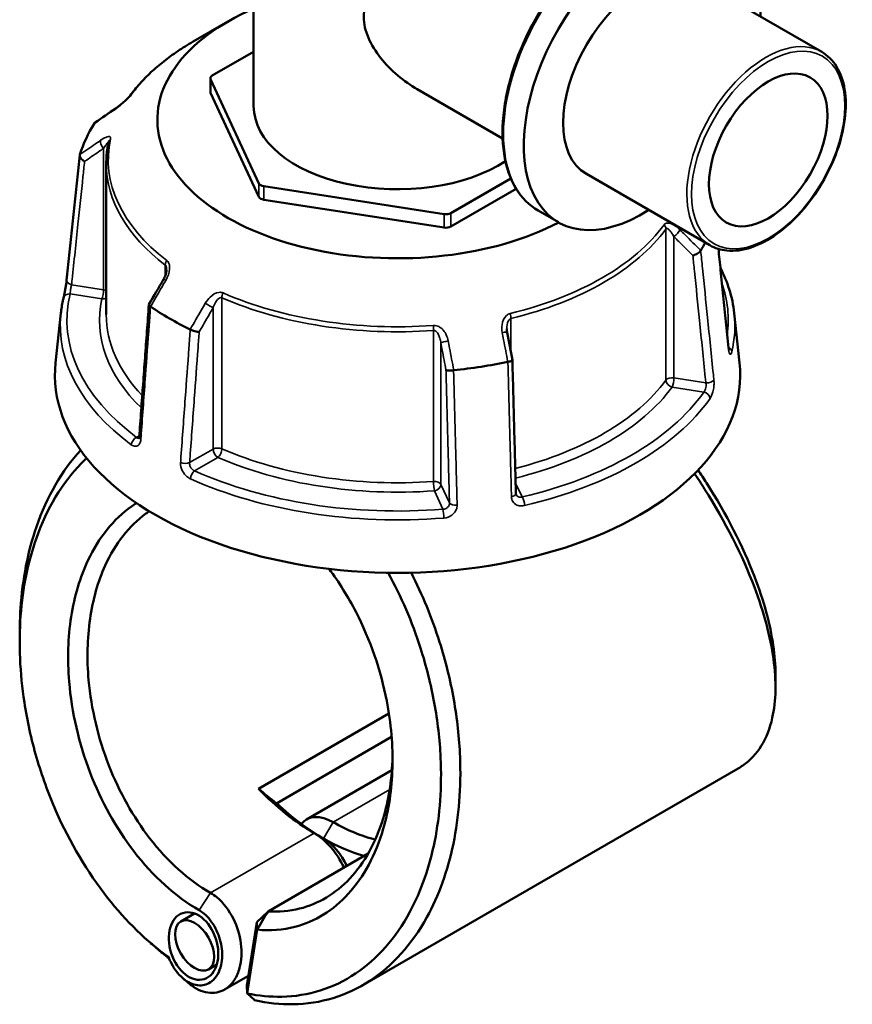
# Model space of a CAD drawing. Header units: millimetres. Extents: x 0 to 904, y 0 to 916.
# Tile 8 of 9: x 662 to 786, y 696 to 842. Entities that reach past the tile are written whole.
import ezdxf

# ---------------------------------------------------------------- set-up
doc = ezdxf.new("R2010")
doc.units = ezdxf.units.MM
doc.layers.add('Visible (ANSI)', color=7, linetype='Continuous', lineweight=50)
doc.layers.add('Visible Narrow (ANSI)', color=7, linetype='Continuous', lineweight=35)

msp = doc.modelspace()

# ---------------------------------------------------------------- linework, layer by layer
at = {"layer": 'Visible (ANSI)'}
for p, q in [((697.126, 871.115), (697.126, 829.271)), ((781.659, 837.363), (763.26, 847.985)), ((693.268, 841.865), (688.1, 838.881)), ((697.126, 837.387), (690.973, 833.835)), ((690.681, 831.426), (690.681, 833.427)), ((690.715, 833.277), (697.913, 817.767)), ((690.715, 831.277), (697.913, 815.766)), ((734.173, 824.466), (721.478, 831.796)), ((675.196, 820.726), (675.196, 798.244)), ((726.452, 813.352), (735.405, 818.521)), ((765.035, 808.568), (746.636, 819.191)), ((698.62, 817.358), (725.486, 813.202)), ((726.452, 811.351), (736.198, 816.978)), ((698.62, 815.358), (725.486, 811.202)), ((742.48, 811.992), (739.467, 813.731)), ((668.437, 798.475), (667.644, 791.084)), ((768.655, 798.475), (769.448, 791.084)), ((717.259, 738.877), (697.86, 727.677)), ((700.537, 725.497), (717.664, 735.385)), ((717.697, 730.435), (704.992, 723.099)), ((769.229, 730.692), (713.363, 698.438)), ((699.268, 709.416), (714.158, 718.013)), ((697.589, 707.792), (699.268, 709.416)), ((688.345, 709.1), (686.284, 707.91)), ((697.589, 707.792), (696.13, 698.38)), ((696.176, 697.204), (697.648, 706.698)), ((697.648, 706.698), (697.589, 707.792)), ((691.647, 701.515), (690.394, 700.791)), ((696.358, 699.847), (692.785, 697.784)), ((696.13, 698.38), (696.176, 697.204))]:
    msp.add_line(p, q, dxfattribs=at)
for centre, major_axis, ratio, start_param, end_param in [((754.948, 833.588), (-12.468, -21.596), 0.5773503, 2.300524, 7.124254), ((754.948, 833.588), (-8.312, -14.397), 0.5773503, 3.1415927, 6.2831853), ((718.546, 827.27), (-35.749, 0), 0.5773503, 5.3548596, 8.5893404), ((691.681, 833.427), (-1, 0), 0.5773503, 5.4977871, 6.5449847), ((691.681, 831.426), (-1, 0), 0.5773503, 0, 0.2617994), ((11623.235, -9796.797), (-14681.182, 6105.926), 0.7811665, 5.8147921, 5.8150737), ((718.546, 829.271), (-21.42, 0), 0.5773503, 0, 2.4177229), ((718.546, 817.268), (-47.999, 0), 0.5773503, 5.9345816, 6.1081903), ((698.879, 817.916), (-1, 0), 0.5773503, 0.2617994, 1.3089969), ((698.879, 815.916), (-1, 0), 0.5773503, 0.2617994, 1.3089969), ((725.745, 813.76), (-1, 0), 0.5773503, 1.3089969, 2.3561945), ((725.745, 811.759), (-1, 0), 0.5773503, 1.3089969, 2.3561945), ((718.546, 817.268), (47.999, 0), 0.5773503, 5.9345816, 5.9790066), ((8667.774, -3846.033), (-8000.893, -13857.955), 0.5773851, 4.7102263, 4.7104977), ((718.546, 817.268), (-47.999, 0), 0.5773503, 0.6985938, 0.8722025), ((-2149.227, -2123.614), (-2409.457, 15580.337), 0.2116443, 4.8677793, 4.8680463), ((718.546, 789.262), (51, 0), 0.5773503, 3.0796893, 6.3450887), ((718.546, 817.268), (-47.999, 0), 0.5773503, 1.7457914, 1.9194001), ((706.119, 746.794), (15.75, -27.28), 0.5773503, 5.1179225, 5.4977871), ((707.533, 747.611), (-16.75, 29.012), 0.5773503, 2.0593153, 2.3561945), ((708.947, 716.249), (-3.955, 6.85), 0.5773503, 5.4977871, 6.5031065), ((708.947, 748.427), (-15.75, 27.28), 0.5773503, 2.3561945, 2.6421871), ((706.119, 714.616), (3.955, -6.85), 0.5773503, 1.4340849, 2.3561945), ((707.533, 715.433), (-2.955, 5.118), 0.5773503, 4.5289556, 5.4977871), ((707.533, 747.611), (16.75, -29.012), 0.5773503, 5.4977871, 5.755615)]:
    msp.add_ellipse(centre, major_axis=major_axis, ratio=ratio, start_param=start_param, end_param=end_param, dxfattribs=at)
for centre, major_axis, ratio in [((773.7, 822.761), (6.234, 10.798), 0.5773503), ((688.179, 704.259), (1.598, -4.918), 0.6745757), ((688.339, 704.351), (2.055, -3.559), 0.5773503)]:
    msp.add_ellipse(centre, major_axis=major_axis, ratio=ratio, dxfattribs=at)
for points, knots in [([(721.478, 831.796), (720.483, 832.37), (719.495, 833.064), (717.64, 834.642), (716.774, 835.526), (715.277, 837.416), (714.646, 838.422), (713.758, 840.483), (713.502, 841.537), (713.502, 843.634), (713.758, 844.613), (714.646, 846.462), (715.277, 847.334), (716.774, 849.019), (717.64, 849.833), (719.495, 851.413), (720.483, 852.179), (722.424, 853.61), (723.447, 854.327), (725.557, 855.756), (726.644, 856.468), (728.793, 857.839), (729.856, 858.5), (731.874, 859.727), (732.828, 860.292), (734.557, 861.29), (735.36, 861.739), (736.778, 862.497), (737.394, 862.805), (738.412, 863.262), (738.816, 863.412), (739.427, 863.553), (739.634, 863.546), (739.765, 863.47)], [4.474068, 4.474068, 4.474068, 4.474068, 4.859256, 4.859256, 5.2444439, 5.2444439, 5.6296319, 5.6296319, 6.0148198, 6.0148198, 6.4000078, 6.4000078, 6.7851957, 6.7851957, 7.1703837, 7.1703837, 7.5555717, 7.5555717, 7.9222362, 7.9222362, 8.2889007, 8.2889007, 8.6555652, 8.6555652, 9.0222297, 9.0222297, 9.3888943, 9.3888943, 9.7555588, 9.7555588, 10.1222233, 10.1222233, 10.4888878, 10.4888878, 10.4888878, 10.4888878]), ([(739.467, 813.731), (738.137, 814.5), (737.016, 815.626), (735.285, 818.486), (734.688, 820.235), (734.08, 824.194), (734.081, 826.414), (734.688, 831.08), (735.295, 833.525), (737.05, 838.39), (738.197, 840.809), (740.913, 845.38), (742.482, 847.532), (745.888, 851.355), (747.724, 853.025), (751.488, 855.715), (753.414, 856.733), (757.166, 857.998), (758.992, 858.248), (762.029, 857.959), (763.288, 857.567), (764.404, 856.923)], [3.9269908, 3.9269908, 3.9269908, 3.9269908, 4.2347768, 4.2347768, 4.5507237, 4.5507237, 4.8734951, 4.8734951, 5.1967933, 5.1967933, 5.5195183, 5.5195183, 5.8420248, 5.8420248, 6.164815, 6.164815, 6.4881737, 6.4881737, 6.8105371, 6.8105371, 7.0685835, 7.0685835, 7.0685835, 7.0685835]), ([(688.1, 838.881), (687.311, 838.426), (686.551, 837.952), (685.095, 836.97), (684.398, 836.462), (683.072, 835.415), (682.443, 834.875), (681.255, 833.767), (680.697, 833.198), (679.656, 832.035), (679.173, 831.44), (678.729, 830.833)], [3.14159265, 3.14159265, 3.14159265, 3.14159265, 3.21871647, 3.21871647, 3.29584029, 3.29584029, 3.37296411, 3.37296411, 3.45008793, 3.45008793, 3.52721175, 3.52721175, 3.52721175, 3.52721175]), ([(781.659, 837.363), (782.547, 836.85), (783.296, 836.103), (784.463, 834.21), (784.868, 833.051), (785.295, 830.421), (785.304, 828.94), (784.915, 825.826), (784.516, 824.193), (783.356, 820.946), (782.596, 819.332), (780.792, 816.281), (779.749, 814.845), (777.48, 812.289), (776.254, 811.172), (773.736, 809.369), (772.444, 808.685), (769.92, 807.836), (768.687, 807.668), (766.637, 807.868), (765.788, 808.133), (765.035, 808.568)], [0.7853982, 0.7853982, 0.7853982, 0.7853982, 1.0875145, 1.0875145, 1.4010529, 1.4010529, 1.7250479, 1.7250479, 2.0500293, 2.0500293, 2.3741556, 2.3741556, 2.697942, 2.697942, 3.0221488, 3.0221488, 3.3471997, 3.3471997, 3.670655, 3.670655, 3.9269908, 3.9269908, 3.9269908, 3.9269908]), ([(678.729, 830.833), (678.71, 830.808), (678.686, 830.776), (678.617, 830.693), (678.57, 830.64), (678.451, 830.509), (678.374, 830.429), (678.185, 830.241), (678.069, 830.131), (677.792, 829.88), (677.63, 829.74), (677.309, 829.475), (677.15, 829.35), (676.863, 829.134), (676.733, 829.041), (676.609, 828.956)], [0, 0, 0, 0, 0.02448736, 0.02448736, 0.05566303, 0.05566303, 0.09536839, 0.09536839, 0.14762195, 0.14762195, 0.21670515, 0.21670515, 0.28578835, 0.28578835, 0.345416, 0.345416, 0.345416, 0.345416]), ([(675.543, 823.957), (675.497, 823.743), (675.455, 823.528), (675.381, 823.099), (675.349, 822.884), (675.293, 822.453), (675.27, 822.238), (675.233, 821.806), (675.219, 821.59), (675.201, 821.158), (675.196, 820.942), (675.196, 820.726)], [3.80317111, 3.80317111, 3.80317111, 3.80317111, 3.82793505, 3.82793505, 3.85269899, 3.85269899, 3.87746293, 3.87746293, 3.90222688, 3.90222688, 3.92699082, 3.92699082, 3.92699082, 3.92699082]), ([(669.293, 803.364), (669.425, 804.607), (669.556, 805.85), (669.818, 808.335), (669.949, 809.578), (670.212, 812.064), (670.343, 813.307), (670.606, 815.793), (670.737, 817.036), (670.999, 819.522), (671.13, 820.764), (671.262, 822.007)], [1.2046153, 1.2046153, 1.2046153, 1.2046153, 1.6705304, 1.6705304, 2.1364455, 2.1364455, 2.6023606, 2.6023606, 3.0682757, 3.0682757, 3.5341908, 3.5341908, 3.5341908, 3.5341908]), ([(671.967, 821.058), (671.966, 821.059), (671.964, 821.06), (671.849, 821.124), (671.741, 821.2), (671.551, 821.367), (671.469, 821.458), (671.342, 821.645), (671.297, 821.741), (671.254, 821.921), (671.254, 822.004), (671.276, 822.078)], [-0.15371258, -0.15371258, -0.15371258, -0.15371258, -0.15323742, -0.15323742, -0.11409173, -0.11409173, -0.07545617, -0.07545617, -0.03695795, -0.03695795, 0, 0, 0, 0]), ([(763.649, 807.788), (763.608, 807.717), (763.546, 807.643), (763.387, 807.494), (763.29, 807.421), (763.076, 807.286), (762.96, 807.226), (762.724, 807.124), (762.604, 807.084), (762.488, 807.056), (762.487, 807.056), (762.485, 807.055)], [-0.15359506, -0.15359506, -0.15359506, -0.15359506, -0.11655085, -0.11655085, -0.07796276, -0.07796276, -0.03923705, -0.03923705, 0, 0, 0.00047625, 0.00047625, 0.00047625, 0.00047625]), ([(767.799, 793.331), (767.668, 794.613), (767.537, 795.896), (767.275, 798.462), (767.144, 799.745), (766.881, 802.311), (766.75, 803.594), (766.512, 805.926), (766.404, 806.974), (766.297, 808.023)], [1.2046153, 1.2046153, 1.2046153, 1.2046153, 1.6703066, 1.6703066, 2.1359978, 2.1359978, 2.601689, 2.601689, 2.9824658, 2.9824658, 2.9824658, 2.9824658]), ([(684.171, 804.938), (684.171, 804.865), (684.165, 804.781), (684.139, 804.603), (684.12, 804.508), (684.069, 804.314), (684.037, 804.215), (683.963, 804.016), (683.921, 803.916), (683.827, 803.717), (683.775, 803.619), (683.719, 803.522)], [0.13801183, 0.13801183, 0.13801183, 0.13801183, 0.17949263, 0.17949263, 0.22097343, 0.22097343, 0.26245423, 0.26245423, 0.30393503, 0.30393503, 0.34541583, 0.34541583, 0.34541583, 0.34541583]), ([(766.586, 805.199), (767.12, 804.167), (767.558, 803.115), (768.272, 800.871), (768.526, 799.676), (768.655, 798.475)], [5.20761365, 5.20761365, 5.20761365, 5.20761365, 5.31604109, 5.31604109, 5.43588379, 5.43588379, 5.43588379, 5.43588379]), ([(668.83, 800.739), (668.853, 800.836), (668.88, 800.957), (668.942, 801.244), (668.977, 801.414), (669.049, 801.778), (669.085, 801.972), (669.153, 802.36), (669.185, 802.555), (669.24, 802.922), (669.263, 803.096), (669.285, 803.29), (669.29, 803.328), (669.293, 803.364)], [0, 0, 0, 0, 0.05596137, 0.05596137, 0.11691794, 0.11691794, 0.17857848, 0.17857848, 0.2397459, 0.2397459, 0.2998994, 0.2998994, 0.31481354, 0.31481354, 0.31481354, 0.31481354]), ([(668.437, 798.475), (668.454, 798.627), (668.472, 798.778), (668.512, 799.081), (668.535, 799.232), (668.583, 799.534), (668.609, 799.685), (668.665, 799.987), (668.695, 800.137), (668.76, 800.438), (668.794, 800.589), (668.83, 800.739)], [2.418097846, 2.418097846, 2.418097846, 2.418097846, 2.433220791, 2.433220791, 2.448343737, 2.448343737, 2.463466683, 2.463466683, 2.478589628, 2.478589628, 2.493712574, 2.493712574, 2.493712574, 2.493712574]), ([(681.533, 799.729), (681.437, 798.416), (681.342, 797.104), (681.151, 794.479), (681.055, 793.167), (680.864, 790.542), (680.768, 789.229), (680.577, 786.605), (680.481, 785.292), (680.29, 782.667), (680.195, 781.355), (680.099, 780.042)], [0.5787429, 0.5787429, 0.5787429, 0.5787429, 1.0424553, 1.0424553, 1.5061677, 1.5061677, 1.96988, 1.96988, 2.4335924, 2.4335924, 2.8973048, 2.8973048, 2.8973048, 2.8973048]), ([(681.774, 799.456), (681.695, 799.507), (681.634, 799.556), (681.55, 799.65), (681.53, 799.693), (681.534, 799.742), (681.538, 799.754), (681.544, 799.765)], [-0.153594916, -0.153594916, -0.153594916, -0.153594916, -0.116550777, -0.116550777, -0.077962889, -0.077962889, -0.064730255, -0.064730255, -0.064730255, -0.064730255]), ([(689.02, 795.69), (689.019, 795.69), (689.018, 795.69), (688.933, 795.687), (688.834, 795.694), (688.614, 795.724), (688.496, 795.748), (688.252, 795.812), (688.128, 795.852), (687.896, 795.94), (687.79, 795.988), (687.696, 796.038)], [-0.15371258, -0.15371258, -0.15371258, -0.15371258, -0.15323729, -0.15323729, -0.11409168, -0.11409168, -0.07545593, -0.07545593, -0.03695789, -0.03695789, 0, 0, 0, 0]), ([(734.859, 795.582), (734.852, 795.617), (734.846, 795.653), (734.835, 795.724), (734.83, 795.759), (734.822, 795.83), (734.819, 795.866), (734.813, 795.936), (734.811, 795.971), (734.809, 796.041), (734.808, 796.076), (734.808, 796.11)], [0, 0, 0, 0, 0.014604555, 0.014604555, 0.02920911, 0.02920911, 0.043813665, 0.043813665, 0.05841822, 0.05841822, 0.073022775, 0.073022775, 0.073022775, 0.073022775]), ([(767.874, 792.898), (767.875, 792.898), (767.873, 792.903), (767.865, 792.929), (767.857, 792.959), (767.838, 793.046), (767.827, 793.109), (767.811, 793.229), (767.805, 793.278), (767.799, 793.331)], [0.20812264, 0.20812264, 0.20812264, 0.20812264, 0.22489111, 0.22489111, 0.25432414, 0.25432414, 0.2919232, 0.2919232, 0.31481354, 0.31481354, 0.31481354, 0.31481354]), ([(735.631, 791.493), (735.633, 791.483), (735.63, 791.472), (735.609, 791.435), (735.572, 791.407), (735.456, 791.351), (735.377, 791.323), (735.189, 791.271), (735.082, 791.248), (734.966, 791.227)], [-0.13081301, -0.13081301, -0.13081301, -0.13081301, -0.11409174, -0.11409174, -0.0754562, -0.0754562, -0.03695796, -0.03695796, 0, 0, 0, 0]), ([(736.153, 771.633), (736.118, 772.957), (736.083, 774.281), (736.014, 776.928), (735.979, 778.251), (735.909, 780.898), (735.875, 782.222), (735.805, 784.869), (735.77, 786.192), (735.701, 788.84), (735.666, 790.163), (735.631, 791.487)], [1.2046153, 1.2046153, 1.2046153, 1.2046153, 1.665167, 1.665167, 2.1257187, 2.1257187, 2.5862704, 2.5862704, 3.0468221, 3.0468221, 3.5073737, 3.5073737, 3.5073737, 3.5073737]), ([(726.878, 789.976), (726.757, 789.96), (726.633, 789.947), (726.39, 789.933), (726.274, 789.93), (726.066, 789.936), (725.976, 789.944), (725.832, 789.97), (725.779, 789.987), (725.748, 790.008), (725.747, 790.008), (725.747, 790.009)], [-0.15359504, -0.15359504, -0.15359504, -0.15359504, -0.11655084, -0.11655084, -0.07796278, -0.07796278, -0.03923704, -0.03923704, 0, 0, 0.00047627, 0.00047627, 0.00047627, 0.00047627]), ([(680.099, 780.042), (680.095, 779.995), (680.089, 779.953), (680.075, 779.887), (680.067, 779.862), (680.055, 779.829), (680.051, 779.822), (680.051, 779.822)], [0, 0, 0, 0, 0.031458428, 0.031458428, 0.062916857, 0.062916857, 0.093079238, 0.093079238, 0.093079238, 0.093079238]), ([(671.387, 778.052), (668.589, 775.038), (666.344, 771.158), (663.522, 762.968), (662.721, 758.852), (662.432, 754.519), (662.349, 753.272), (662.308, 752.007), (662.309, 750.73)], [0.99498173, 0.99498173, 0.99498173, 0.99498173, 1.36430862, 1.36430862, 1.6699392, 1.6699392, 1.6699392, 1.75788353, 1.75788353, 1.75788353, 1.75788353]), ([(684.481, 702.586), (681.23, 704.937), (678.142, 707.946), (672.384, 715.264), (669.772, 719.66), (666.577, 726.947), (665.611, 729.611), (664.034, 735.031), (663.424, 737.786), (662.334, 744.906), (662.147, 749.263), (662.45, 753.404), (662.754, 757.544), (663.548, 761.468), (666.358, 769.409), (668.636, 773.194), (671.732, 776.349), (672.005, 776.614), (672.282, 776.871)], [-3.038705, -3.038705, -3.038705, -3.038705, -2.7130166, -2.7130166, -2.3600664, -2.3600664, -2.1678181, -2.1678181, -1.9755698, -1.9755698, -1.6699392, -1.6699392, -1.6699392, -1.3643086, -1.3643086, -0.9813053, -0.9813053, -0.9449923, -0.9449923, -0.9449923, -0.9449923]), ([(762.748, 774.575), (763.259, 773.817), (763.757, 773.055), (767.327, 767.415), (769.853, 762.431), (773.071, 753.914), (774.031, 750.293), (774.482, 746.998), (774.934, 743.703), (774.875, 740.734), (773.961, 736.65), (773.411, 735.255), (771.936, 732.875), (771.012, 731.891), (769.695, 730.974), (769.465, 730.829), (769.229, 730.692)], [-2.2690602, -2.2690602, -2.2690602, -2.2690602, -2.2090074, -2.2090074, -1.8262723, -1.8262723, -1.5205589, -1.5205589, -1.5205589, -1.2148456, -1.2148456, -1.0227075, -1.0227075, -0.8305694, -0.8305694, -0.7914863, -0.7914863, -0.7914863, -0.7914863]), ([(774.783, 744.712), (774.784, 746.061), (774.676, 747.492), (774.459, 748.991), (774, 752.165), (773.054, 755.643), (769.922, 763.797), (767.484, 768.552), (764.114, 773.829), (763.694, 774.469), (763.265, 775.105)], [1.37617471, 1.37617471, 1.37617471, 1.37617471, 1.52055895, 1.52055895, 1.52055895, 1.8262723, 1.8262723, 2.20900739, 2.20900739, 2.26203207, 2.26203207, 2.26203207, 2.26203207]), ([(736.191, 771.457), (736.186, 771.466), (736.183, 771.476), (736.175, 771.496), (736.172, 771.506), (736.166, 771.528), (736.163, 771.54), (736.159, 771.564), (736.157, 771.577), (736.154, 771.604), (736.153, 771.619), (736.153, 771.633)], [0.24445822, 0.24445822, 0.24445822, 0.24445822, 0.258529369, 0.258529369, 0.272600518, 0.272600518, 0.286671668, 0.286671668, 0.300742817, 0.300742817, 0.314813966, 0.314813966, 0.314813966, 0.314813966]), ([(679.695, 770.187), (679.44, 770.028), (679.188, 769.861), (676.287, 767.813), (674.067, 765.063), (671.288, 759.171), (670.443, 756.331), (669.97, 753.276), (669.496, 750.222), (669.394, 746.953), (670.04, 739.084), (671.113, 734.432), (674.436, 725.796), (676.653, 721.802), (682.142, 714.651), (685.495, 711.62), (689.006, 709.592)], [-2.3314732, -2.3314732, -2.3314732, -2.3314732, -2.2926481, -2.2926481, -1.8765384, -1.8765384, -1.5707963, -1.5707963, -1.5707963, -1.2650543, -1.2650543, -0.8489446, -0.8489446, -0.4441773, -0.4441773, 0, 0, 0, 0]), ([(690.693, 712.169), (687.437, 714.049), (684.326, 716.849), (679.21, 723.468), (677.133, 727.171), (673.988, 735.214), (672.953, 739.566), (672.287, 746.965), (672.355, 750.05), (672.773, 752.945), (673.192, 755.84), (673.961, 758.543), (676.528, 764.169), (678.601, 766.813), (681.26, 768.743), (681.425, 768.858), (681.592, 768.969)], [0, 0, 0, 0, 0.4441773, 0.4441773, 0.8489446, 0.8489446, 1.2650543, 1.2650543, 1.5707963, 1.5707963, 1.5707963, 1.8765384, 1.8765384, 2.2926481, 2.2926481, 2.3199185, 2.3199185, 2.3199185, 2.3199185]), ([(717.148, 759.828), (719.08, 756.306), (720.707, 752.52), (722.822, 745.938), (723.509, 743.207), (724.51, 737.733), (724.825, 734.991), (725.144, 727.982), (724.848, 723.787), (724.074, 719.901), (723.3, 716.016), (722.047, 712.44), (718.273, 705.444), (715.506, 702.305), (708.999, 697.963), (705.248, 696.789), (699.62, 696.68), (697.904, 696.845), (696.176, 697.204)], [-2.4883943, -2.4883943, -2.4883943, -2.4883943, -2.2090074, -2.2090074, -2.0176398, -2.0176398, -1.8262723, -1.8262723, -1.5205589, -1.5205589, -1.5205589, -1.2148456, -1.2148456, -0.8305694, -0.8305694, -0.4409316, -0.4409316, -0.2749359, -0.2749359, -0.2749359, -0.2749359]), ([(697.267, 696.204), (699.189, 695.769), (701.1, 695.563), (707.075, 695.65), (710.983, 696.84), (717.786, 701.291), (720.691, 704.521), (724.677, 711.752), (726.01, 715.457), (726.846, 719.495), (727.682, 723.533), (728.019, 727.904), (727.728, 735.226), (727.414, 738.096), (726.393, 743.834), (725.686, 746.702), (723.664, 753.079), (722.237, 756.554), (720.556, 759.84)], [0.2632913, 0.2632913, 0.2632913, 0.2632913, 0.4409316, 0.4409316, 0.8305694, 0.8305694, 1.2148456, 1.2148456, 1.5205589, 1.5205589, 1.5205589, 1.8262723, 1.8262723, 2.0176398, 2.0176398, 2.2090074, 2.2090074, 2.4514213, 2.4514213, 2.4514213, 2.4514213]), ([(697.648, 706.698), (699.58, 706.517), (701.473, 706.663), (706.259, 707.909), (708.98, 709.587), (713.513, 714.537), (715.295, 717.85), (717.231, 724.499), (717.695, 727.589), (717.783, 730.816), (717.871, 734.043), (717.583, 737.407), (716.044, 745.317), (714.478, 749.846), (711.182, 756.26), (709.829, 758.428), (708.344, 760.411)], [-2.7820056, -2.7820056, -2.7820056, -2.7820056, -2.5387317, -2.5387317, -2.1338025, -2.1338025, -1.7175085, -1.7175085, -1.4126154, -1.4126154, -1.4126154, -1.1077222, -1.1077222, -0.6920741, -0.6920741, -0.4597159, -0.4597159, -0.4597159, -0.4597159]), ([(717.793, 732.619), (717.789, 732.352), (717.782, 732.086), (717.772, 731.821), (717.662, 728.785), (717.196, 725.89), (715.311, 719.683), (713.604, 716.612), (709.31, 712.051), (706.751, 710.522), (702.449, 709.448), (700.875, 709.311), (699.268, 709.416)], [1.3860034, 1.3860034, 1.3860034, 1.3860034, 1.4126154, 1.4126154, 1.4126154, 1.7175085, 1.7175085, 2.1338025, 2.1338025, 2.5387317, 2.5387317, 2.7570584, 2.7570584, 2.7570584, 2.7570584]), ([(687.446, 698.731), (687.598, 698.601), (687.751, 698.479), (688.795, 697.718), (689.751, 697.345), (691.541, 697.24), (692.378, 697.475), (693.539, 698.299), (693.937, 698.722), (694.267, 699.235), (694.598, 699.749), (694.86, 700.354), (695.326, 702.102), (695.397, 703.352), (695.068, 705.879), (694.683, 707.151), (693.484, 709.566), (692.632, 710.68), (691.356, 711.745), (691.028, 711.976), (690.693, 712.169)], [-3.3438985, -3.3438985, -3.3438985, -3.3438985, -3.2534201, -3.2534201, -2.7386551, -2.7386551, -2.2519338, -2.2519338, -1.947733, -1.947733, -1.947733, -1.6435322, -1.6435322, -1.1568109, -1.1568109, -0.6861967, -0.6861967, -0.1708723, -0.1708723, 0, 0, 0, 0]), ([(689.006, 709.592), (689.243, 709.456), (689.475, 709.294), (690.38, 708.548), (690.992, 707.772), (691.885, 706.052), (692.189, 705.131), (692.488, 703.255), (692.471, 702.302), (692.172, 700.938), (691.992, 700.458), (691.756, 700.044), (691.52, 699.63), (691.228, 699.283), (690.362, 698.595), (689.722, 698.384), (688.335, 698.431), (687.587, 698.716), (686.115, 699.799), (685.409, 700.657), (684.736, 701.964), (684.6, 702.271), (684.481, 702.586)], [0, 0, 0, 0, 0.1708723, 0.1708723, 0.6861967, 0.6861967, 1.1568109, 1.1568109, 1.6435322, 1.6435322, 1.947733, 1.947733, 1.947733, 2.2519338, 2.2519338, 2.7386551, 2.7386551, 3.2534201, 3.2534201, 3.832456, 3.832456, 4.000852, 4.000852, 4.000852, 4.000852]), ([(697.648, 706.698), (697.917, 707.151), (698.187, 707.603), (698.727, 708.509), (698.998, 708.963), (699.268, 709.416)], [-0.31746243, -0.31746243, -0.31746243, -0.31746243, -0.15890711, -0.15890711, 0, 0, 0, 0]), ([(697.267, 696.204), (697.085, 696.37), (696.904, 696.536), (696.54, 696.87), (696.359, 697.037), (696.176, 697.204)], [-0.26029679, -0.26029679, -0.26029679, -0.26029679, -0.13020283, -0.13020283, 0, 0, 0, 0])]:
    msp.add_open_spline(points, degree=3, knots=knots, dxfattribs=at)
for points in [[(673.443, 826.748), (673.44, 826.744), (673.437, 826.739), (673.434, 826.734)], [(673.443, 826.748), (673.469, 826.788), (673.503, 826.822), (673.545, 826.85)], [(671.28, 822.093), (671.279, 822.088), (671.277, 822.083), (671.276, 822.078)], [(763.649, 807.788), (763.652, 807.793), (763.655, 807.797), (763.658, 807.802)], [(681.774, 799.456), (681.78, 799.453), (681.785, 799.449), (681.791, 799.445)], [(687.676, 796.048), (687.683, 796.044), (687.689, 796.041), (687.696, 796.038)], [(734.942, 791.223), (734.95, 791.224), (734.958, 791.226), (734.966, 791.227)], [(726.878, 789.976), (726.886, 789.977), (726.895, 789.978), (726.903, 789.979)], [(662.309, 749.535), (662.309, 749.933), (662.309, 750.331), (662.309, 750.73)], [(774.783, 744.711), (774.783, 744.082), (774.783, 743.453), (774.783, 742.823)], [(697.86, 727.677), (698.737, 726.925), (699.634, 726.198), (700.537, 725.497)], [(682.67, 703.957), (682.377, 704.208), (682.085, 704.46), (681.792, 704.711)], [(682.67, 703.957), (683.286, 703.427), (683.909, 702.92), (684.539, 702.436)], [(687.446, 698.731), (687.154, 698.982), (686.861, 699.234), (686.568, 699.486)]]:
    msp.add_open_spline(points, degree=3, dxfattribs=at)
msp.add_rational_spline([(700.603, 725.456), (700.57, 725.476), (700.537, 725.497)], [2.37904121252, 2.38161535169, 2.38418718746], degree=2, dxfattribs=at)
at = {"layer": 'Visible Narrow (ANSI)'}
for p, q in [((690.715, 831.277), (690.715, 833.277)), ((674.795, 823.001), (674.795, 801.964)), ((697.913, 817.767), (697.913, 815.766)), ((698.62, 815.358), (698.62, 817.358)), ((725.486, 813.202), (725.486, 811.202)), ((726.452, 811.351), (726.452, 813.352)), ((758.478, 810.985), (758.478, 788.503)), ((759.658, 788.835), (759.658, 809.873)), ((683.968, 805.631), (683.968, 804.033)), ((674.795, 801.964), (670.029, 802.701)), ((669.802, 801.322), (674.536, 800.59)), ((692.401, 778.28), (692.401, 800.762)), ((691.09, 799.266), (691.09, 778.228)), ((735.419, 792.616), (735.419, 797.671)), ((723.9, 795.89), (723.9, 773.407)), ((724.989, 772.984), (724.989, 794.021)), ((764.423, 788.098), (759.658, 788.835)), ((759.399, 787.461), (764.133, 786.729)), ((680.112, 780.218), (679.705, 779.983)), ((691.09, 778.228), (687.602, 776.214)), ((688.332, 775.003), (691.797, 777.003)), ((726.266, 770.232), (724.989, 772.984)), ((737.076, 771.108), (736.112, 773.186)), ((724.024, 772.018), (725.292, 769.285)), ((708.947, 722.708), (717.373, 727.572)), ((707.533, 720.258), (708.947, 722.708)), ((706.119, 721.075), (690.693, 712.169)), ((707.533, 720.258), (706.119, 721.075)), ((689.006, 709.592), (690.693, 712.169))]:
    msp.add_line(p, q, dxfattribs=at)
for centre, major_axis, ratio, start_param, end_param in [((751.935, 835.327), (-12.468, -21.596), 0.5773503, 3.1415927, 6.2831853), ((773.347, 822.965), (8.312, 14.397), 0.5773503, 0, 3.1415927), ((718.546, 821.303), (43.057, 0), 0.5773503, 2.3561945, 2.7418136), ((679.536, 830.243), (-0.807, 0.591), 0.7521134, 6.0009627, 6.2831853), ((677.176, 828.132), (-0.566, 0.824), 0.557115, 0, 0.2527202), ((675.053, 823.559), (-0.566, 0.824), 0.557115, 0.3842372, 1.889275), ((718.546, 821.303), (-43.057, 0), 0.5773503, 6.1593656, 6.9306038), ((676.52, 823.746), (-0.978, 0.211), 0.8102456, 5.6707033, 6.2831853), ((718.546, 820.726), (-43.35, 0), 0.5773503, 0, 0.6474185), ((718.546, 821.303), (-43.057, 0), 0.5773503, 1.9705754, 2.7418136), ((718.546, 820.726), (43.35, 0), 0.5773503, 5.112168, 5.8834062), ((757.557, 811.209), (-0.807, 0.591), 0.7521134, 3.6447682, 4.4301663), ((759.917, 810.431), (-0.706, -0.708), 0.2576092, 0.9548435, 2.4598813), ((684.766, 805.979), (0.607, 0.795), 0.6512731, 1.6499882, 2.4353864), ((670.288, 803.259), (-0.994, 0.105), 0.5936203, 0, 1.3706163), ((684.585, 803.021), (-0.865, 0.501), 0.0017704, 5.3936283, 6.2831853), ((674.536, 801.406), (-0.153, -0.988), 0.2113249, 0.6319143, 2.2027106), ((674.536, 801.406), (-1, 0), 0.5773503, 3.990955, 4.4505896), ((718.546, 797.427), (49.209, 0), 0.5773503, 6.2054058, 6.4788735), ((718.546, 797.427), (-49.209, 0), 0.5773503, 6.1456672, 6.9443022), ((669.802, 800.506), (-0.972, 0.233), 0.8087883, 4.9038811, 6.2831853), ((718.546, 797.427), (-44.35, 0), 0.5773503, 6.1593656, 6.8190563), ((674.536, 801.406), (0.978, -0.211), 0.8102456, 4.8853051, 5.6135457), ((693.004, 801.223), (-0.4, -0.916), 0.492453, 4.6522942, 5.4376924), ((718.546, 820.726), (43.35, 0), 0.5773503, 4.0649705, 4.8362087), ((718.546, 821.303), (-43.057, 0), 0.5773503, 0.9233778, 1.694616), ((690.383, 799.674), (-0.865, 0.501), 0.0017704, 3.7570734, 5.2621112), ((718.546, 796.682), (-50.205, 0), 0.5773503, 6.221282, 6.9443022), ((718.546, 798.244), (-43.35, 0), 0.5773503, 0, 0.5021301), ((735.029, 798.203), (0.237, -0.972), 0.3177926, 0.9161026, 1.7015008), ((718.546, 796.682), (50.205, 0), 0.5773503, 6.1456672, 6.3450887), ((723.777, 796.462), (-0.072, 0.997), 0.1008402, 4.0932818, 4.8786799), ((733.876, 795.396), (0.983, 0.186), 0.1515234, 0, 1.2895813), ((725.955, 794.171), (-0.983, -0.186), 0.1515234, 4.562691, 6.0677288), ((766.804, 793.229), (0.995, 0.102), 0.5566555, 6.0469779, 6.2831853), ((767.29, 792.716), (0.972, -0.233), 0.8087883, 0.2787585, 1.2285119), ((759.399, 788.278), (-1, 0), 0.5773503, 4.4505896, 5.8834062), ((759.399, 788.278), (0.153, 0.988), 0.2113249, 3.773507, 5.3443033), ((764.682, 788.656), (0.995, 0.102), 0.5566555, 4.3927873, 5.8801894), ((718.546, 798.244), (-43.35, 0), 0.5773503, 1.9865673, 2.7418136), ((718.546, 797.427), (44.35, 0), 0.5773503, 5.1191525, 5.8834062), ((759.399, 788.278), (0.807, -0.591), 0.7521134, 3.6447682, 5.2155645), ((718.546, 797.427), (49.209, 0), 0.5773503, 5.0984697, 5.8971046), ((718.546, 796.682), (50.205, 0), 0.5773503, 5.0984697, 5.8971046), ((764.133, 785.913), (-0.818, 0.576), 0.7563959, 3.7181962, 5.2017261), ((679.705, 779.167), (0.596, 0.803), 0.6444664, 0.8557592, 2.339289), ((681.096, 779.97), (-0.997, 0.073), 0.524643, 0, 0.7421181), ((691.797, 777.82), (-1, 0), 0.5773503, 4.0649705, 5.4977871), ((691.797, 777.82), (0.4, 0.916), 0.492453, 3.866896, 5.4376924), ((718.546, 798.244), (-43.35, 0), 0.5773503, 0.9233778, 1.694616), ((691.797, 777.82), (0.5, -0.866), 0.5773503, 3.9269908, 5.4977871), ((718.546, 797.427), (44.35, 0), 0.5773503, 4.0649705, 4.8362087), ((686.895, 776.622), (0.997, -0.073), 0.524643, 4.0504992, 5.5379013), ((688.332, 774.186), (-0.41, -0.912), 0.5013279, 3.8721145, 5.3556444), ((718.546, 797.427), (-49.209, 0), 0.5773503, 0.9096795, 1.7083144), ((718.546, 796.682), (50.205, 0), 0.5773503, 4.0512721, 4.8499071), ((724.024, 772.834), (1, 0), 0.5773503, 0.2617994, 1.694616), ((724.024, 772.834), (0.072, -0.997), 0.1008402, 4.0932818, 5.6640781), ((724.024, 772.834), (0.907, 0.421), 0.7886751, 4.3615096, 5.9323059), ((735.153, 771.607), (1, 0.026), 0.5061606, 5.0433355, 6.2831853), ((737.076, 770.291), (0.228, -0.974), 0.3074604, 1.0061095, 2.4896394), ((727.232, 770.382), (-1, -0.026), 0.5061606, 0.2475523, 1.7349544), ((725.292, 768.468), (-0.08, 0.997), 0.1119295, 4.1796972, 5.663227)]:
    msp.add_ellipse(centre, major_axis=major_axis, ratio=ratio, start_param=start_param, end_param=end_param, dxfattribs=at)
msp.add_ellipse((773.7, 822.761), major_axis=(8.062, 13.964), ratio=0.5773503, dxfattribs=at)
for points, knots in [([(676.513, 828.851), (676.727, 828.999), (676.954, 829.166), (677.376, 829.499), (677.57, 829.66), (677.892, 829.942), (678.02, 830.059), (678.28, 830.305), (678.41, 830.435), (678.617, 830.654), (678.697, 830.745), (678.811, 830.882), (678.85, 830.932), (678.884, 830.979)], [-0.345416, -0.345416, -0.345416, -0.345416, -0.25131567, -0.25131567, -0.17440412, -0.17440412, -0.12292214, -0.12292214, -0.06721438, -0.06721438, -0.02585168, -0.02585168, 0, 0, 0, 0]), ([(673.434, 826.734), (674.208, 827.267), (674.982, 827.799), (675.756, 828.331), (676.008, 828.505), (676.261, 828.678), (676.513, 828.851)], [-1.97914638, -1.97914638, -1.97914638, -1.97914638, -1.63999425, -1.63999425, -1.63999425, -1.52956, -1.52956, -1.52956, -1.52956]), ([(674.356, 824.205), (674.104, 824.032), (673.852, 823.859), (673.6, 823.686), (672.827, 823.155), (672.053, 822.624), (671.28, 822.093)], [-2.74525, -2.74525, -2.74525, -2.74525, -2.63478434, -2.63478434, -2.63478434, -2.29566362, -2.29566362, -2.29566362, -2.29566362]), ([(675.819, 824.374), (675.845, 824.495), (675.838, 824.59), (675.706, 824.82), (675.43, 824.777), (674.88, 824.538), (674.624, 824.389), (674.356, 824.205)], [-0.34541683, -0.34541683, -0.34541683, -0.34541683, -0.28278882, -0.28278882, -0.11734182, -0.11734182, 0, 0, 0, 0]), ([(674.795, 823.001), (674.928, 823.206), (675.056, 823.393), (675.332, 823.766), (675.471, 823.927), (675.524, 823.912), (675.528, 823.908), (675.531, 823.902)], [0, 0, 0, 0, 0.11734182, 0.11734182, 0.28278882, 0.28278882, 0.30141453, 0.30141453, 0.30141453, 0.30141453]), ([(671.967, 821.058), (672.658, 821.533), (673.348, 822.007), (674.038, 822.482), (674.29, 822.655), (674.542, 822.828), (674.795, 823.001)], [2.33212986, 2.33212986, 2.33212986, 2.33212986, 2.63478434, 2.63478434, 2.63478434, 2.74525, 2.74525, 2.74525, 2.74525]), ([(670.029, 802.701), (670.056, 802.958), (670.083, 803.215), (670.4, 806.213), (670.689, 808.954), (670.979, 811.696), (671.228, 814.061), (671.478, 816.427), (671.808, 819.547), (671.887, 820.303), (671.967, 821.058)], [1.2046153, 1.2046153, 1.2046153, 1.2046153, 1.300862, 1.300862, 2.32853, 2.32853, 2.32853, 3.2152251, 3.2152251, 3.4984336, 3.4984336, 3.4984336, 3.4984336]), ([(760.58, 810.866), (760.365, 811.08), (760.139, 811.272), (759.716, 811.564), (759.522, 811.675), (759.201, 811.808), (759.072, 811.847), (758.812, 811.89), (758.682, 811.89), (758.476, 811.841), (758.395, 811.803), (758.281, 811.715), (758.242, 811.674), (758.208, 811.628)], [-0.345416, -0.345416, -0.345416, -0.345416, -0.25131567, -0.25131567, -0.17440412, -0.17440412, -0.12292214, -0.12292214, -0.06721438, -0.06721438, -0.02585168, -0.02585168, 0, 0, 0, 0]), ([(758.478, 810.985), (758.495, 811.008), (758.514, 811.025), (758.57, 811.056), (758.61, 811.061), (758.712, 811.042), (758.777, 811.009), (758.906, 810.914), (758.97, 810.854), (759.13, 810.683), (759.227, 810.559), (759.437, 810.256), (759.551, 810.07), (759.658, 809.873)], [0, 0, 0, 0, 0.02585168, 0.02585168, 0.06721438, 0.06721438, 0.12292214, 0.12292214, 0.17440412, 0.17440412, 0.25131567, 0.25131567, 0.345416, 0.345416, 0.345416, 0.345416]), ([(763.658, 807.802), (762.884, 808.573), (762.11, 809.343), (761.336, 810.114), (761.084, 810.364), (760.832, 810.615), (760.58, 810.866)], [-1.97914638, -1.97914638, -1.97914638, -1.97914638, -1.63999425, -1.63999425, -1.63999425, -1.52956, -1.52956, -1.52956, -1.52956]), ([(759.658, 809.873), (759.91, 809.622), (760.162, 809.371), (760.414, 809.12), (761.104, 808.432), (761.795, 807.743), (762.485, 807.055)], [1.52956, 1.52956, 1.52956, 1.52956, 1.63999425, 1.63999425, 1.63999425, 1.94268014, 1.94268014, 1.94268014, 1.94268014]), ([(765.619, 788.532), (765.592, 788.797), (765.565, 789.063), (765.249, 792.158), (764.959, 794.989), (764.669, 797.82), (764.419, 800.262), (764.17, 802.705), (763.83, 806.027), (763.74, 806.908), (763.649, 807.788)], [-2.8973048, -2.8973048, -2.8973048, -2.8973048, -2.8010582, -2.8010582, -1.7733902, -1.7733902, -1.7733902, -0.8866951, -0.8866951, -0.5671389, -0.5671389, -0.5671389, -0.5671389]), ([(766.269, 808.032), (766.458, 806.184), (766.647, 804.336), (766.836, 802.488), (767.125, 799.656), (767.414, 796.825), (767.731, 793.729), (767.758, 793.463), (767.785, 793.198)], [-2.9993373, -2.9993373, -2.9993373, -2.9993373, -2.3285299, -2.3285299, -2.3285299, -1.3008619, -1.3008619, -1.2046153, -1.2046153, -1.2046153, -1.2046153]), ([(684.041, 803.338), (684.198, 803.611), (684.331, 803.899), (684.511, 804.434), (684.57, 804.678), (684.618, 805.082), (684.624, 805.243), (684.602, 805.567), (684.57, 805.731), (684.471, 805.986), (684.415, 806.085), (684.303, 806.223), (684.255, 806.27), (684.202, 806.31)], [-0.34541583, -0.34541583, -0.34541583, -0.34541583, -0.25081718, -0.25081718, -0.17415567, -0.17415567, -0.12305037, -0.12305037, -0.06721438, -0.06721438, -0.02585168, -0.02585168, 0, 0, 0, 0]), ([(762.485, 807.055), (762.565, 806.275), (762.645, 805.495), (762.974, 802.272), (763.224, 799.829), (763.474, 797.387), (763.763, 794.556), (764.053, 791.725), (764.369, 788.629), (764.396, 788.363), (764.423, 788.098)], [0.6034865, 0.6034865, 0.6034865, 0.6034865, 0.8866951, 0.8866951, 1.7733902, 1.7733902, 1.7733902, 2.8010582, 2.8010582, 2.8973048, 2.8973048, 2.8973048, 2.8973048]), ([(683.968, 805.631), (683.994, 805.611), (684.018, 805.585), (684.073, 805.505), (684.1, 805.443), (684.148, 805.274), (684.163, 805.16), (684.17, 805.005), (684.171, 804.972), (684.171, 804.938)], [0, 0, 0, 0, 0.02585168, 0.02585168, 0.06721438, 0.06721438, 0.12305037, 0.12305037, 0.13801183, 0.13801183, 0.13801183, 0.13801183]), ([(681.791, 799.445), (682.357, 800.424), (682.922, 801.403), (683.488, 802.382), (683.672, 802.701), (683.856, 803.019), (684.041, 803.338)], [-1.97914638, -1.97914638, -1.97914638, -1.97914638, -1.63999115, -1.63999115, -1.63999115, -1.52956, -1.52956, -1.52956, -1.52956]), ([(669.802, 801.322), (669.804, 801.382), (669.809, 801.453), (669.833, 801.661), (669.856, 801.812), (669.92, 802.173), (669.963, 802.386), (670.011, 802.615), (670.02, 802.659), (670.029, 802.701)], [0, 0, 0, 0, 0.06043739, 0.06043739, 0.15713721, 0.15713721, 0.28284699, 0.28284699, 0.31481354, 0.31481354, 0.31481354, 0.31481354]), ([(692.577, 801.475), (692.39, 801.556), (692.179, 801.583), (691.486, 801.509), (691.024, 801.221), (690.367, 800.59), (690.128, 800.275), (689.932, 799.937)], [-0.34541645, -0.34541645, -0.34541645, -0.34541645, -0.27620858, -0.27620858, -0.11734182, -0.11734182, 0, 0, 0, 0]), ([(691.09, 799.266), (691.188, 799.547), (691.307, 799.817), (691.633, 800.379), (691.862, 800.657), (692.205, 800.798), (692.309, 800.803), (692.401, 800.762)], [0, 0, 0, 0, 0.11734182, 0.11734182, 0.27620858, 0.27620858, 0.34541645, 0.34541645, 0.34541645, 0.34541645]), ([(680.335, 779.67), (680.355, 779.942), (680.375, 780.215), (680.606, 783.396), (680.818, 786.305), (681.029, 789.213), (681.212, 791.723), (681.395, 794.233), (681.643, 797.647), (681.709, 798.552), (681.774, 799.456)], [-2.8973048, -2.8973048, -2.8973048, -2.8973048, -2.8010583, -2.8010583, -1.7733903, -1.7733903, -1.7733903, -0.8866951, -0.8866951, -0.5671389, -0.5671389, -0.5671389, -0.5671389]), ([(689.932, 799.937), (689.747, 799.618), (689.562, 799.3), (689.378, 798.982), (688.81, 798.004), (688.243, 797.026), (687.676, 796.048)], [-0.97913562, -0.97913562, -0.97913562, -0.97913562, -0.86870447, -0.86870447, -0.86870447, -0.52954924, -0.52954924, -0.52954924, -0.52954924]), ([(689.02, 795.69), (689.526, 796.563), (690.031, 797.437), (690.537, 798.31), (690.721, 798.628), (690.906, 798.947), (691.09, 799.266)], [0.56601548, 0.56601548, 0.56601548, 0.56601548, 0.86870447, 0.86870447, 0.86870447, 0.97913562, 0.97913562, 0.97913562, 0.97913562]), ([(735.305, 798.405), (735.104, 798.356), (734.918, 798.257), (734.362, 797.789), (734.155, 797.265), (734.034, 796.359), (734.05, 795.971), (734.122, 795.591)], [-0.34541684, -0.34541684, -0.34541684, -0.34541684, -0.28109054, -0.28109054, -0.11734182, -0.11734182, 0, 0, 0, 0]), ([(734.808, 796.111), (734.808, 796.224), (734.812, 796.337), (734.855, 796.857), (734.956, 797.255), (735.229, 797.583), (735.32, 797.647), (735.419, 797.671)], [0.07302277, 0.07302277, 0.07302277, 0.07302277, 0.11734182, 0.11734182, 0.28109054, 0.28109054, 0.34541684, 0.34541684, 0.34541684, 0.34541684]), ([(687.696, 796.038), (687.63, 795.133), (687.564, 794.229), (687.314, 790.815), (687.131, 788.306), (686.948, 785.796), (686.736, 782.888), (686.523, 779.98), (686.291, 776.799), (686.271, 776.526), (686.252, 776.254)], [-3.5347812, -3.5347812, -3.5347812, -3.5347812, -3.2152251, -3.2152251, -2.32853, -2.32853, -2.32853, -1.300862, -1.300862, -1.2046153, -1.2046153, -1.2046153, -1.2046153]), ([(726.074, 794.346), (726.016, 794.65), (725.922, 794.949), (725.681, 795.462), (725.546, 795.682), (725.273, 796.014), (725.15, 796.137), (724.868, 796.361), (724.705, 796.459), (724.401, 796.579), (724.264, 796.614), (724.039, 796.639), (723.951, 796.641), (723.864, 796.635)], [-0.34541603, -0.34541603, -0.34541603, -0.34541603, -0.25141662, -0.25141662, -0.17445287, -0.17445287, -0.12288915, -0.12288915, -0.06721438, -0.06721438, -0.02585168, -0.02585168, 0, 0, 0, 0]), ([(723.9, 795.89), (723.943, 795.893), (723.986, 795.889), (724.097, 795.865), (724.164, 795.833), (724.314, 795.731), (724.394, 795.649), (724.533, 795.465), (724.594, 795.364), (724.728, 795.094), (724.795, 794.916), (724.914, 794.503), (724.961, 794.264), (724.989, 794.021)], [0, 0, 0, 0, 0.02585168, 0.02585168, 0.06721438, 0.06721438, 0.12288915, 0.12288915, 0.17445287, 0.17445287, 0.25141662, 0.25141662, 0.34541603, 0.34541603, 0.34541603, 0.34541603]), ([(687.602, 776.214), (687.622, 776.486), (687.641, 776.759), (687.873, 779.94), (688.085, 782.848), (688.297, 785.757), (688.48, 788.266), (688.662, 790.776), (688.904, 794.087), (688.962, 794.889), (689.02, 795.69)], [1.2046153, 1.2046153, 1.2046153, 1.2046153, 1.300862, 1.300862, 2.32853, 2.32853, 2.32853, 3.2152251, 3.2152251, 3.4984336, 3.4984336, 3.4984336, 3.4984336]), ([(734.122, 795.591), (734.189, 795.233), (734.256, 794.875), (734.323, 794.518), (734.529, 793.419), (734.736, 792.321), (734.942, 791.223)], [-2.9717419, -2.9717419, -2.9717419, -2.9717419, -2.86130766, -2.86130766, -2.86130766, -2.52215552, -2.52215552, -2.52215552, -2.52215552]), ([(724.989, 794.021), (725.057, 793.664), (725.125, 793.306), (725.192, 792.948), (725.377, 791.968), (725.562, 790.989), (725.747, 790.009)], [1.52956, 1.52956, 1.52956, 1.52956, 1.64002566, 1.64002566, 1.64002566, 1.94268014, 1.94268014, 1.94268014, 1.94268014]), ([(726.903, 789.979), (726.695, 791.077), (726.486, 792.175), (726.278, 793.273), (726.21, 793.63), (726.142, 793.988), (726.074, 794.346)], [-1.97914638, -1.97914638, -1.97914638, -1.97914638, -1.64002566, -1.64002566, -1.64002566, -1.52956, -1.52956, -1.52956, -1.52956]), ([(767.785, 793.198), (767.794, 793.11), (767.804, 793.027), (767.863, 792.646), (767.933, 792.438), (768.066, 792.31), (768.127, 792.334), (768.217, 792.498), (768.249, 792.591), (768.277, 792.708)], [-0.31481354, -0.31481354, -0.31481354, -0.31481354, -0.28284699, -0.28284699, -0.15713721, -0.15713721, -0.06043739, -0.06043739, 0, 0, 0, 0]), ([(725.747, 790.009), (725.768, 789.195), (725.79, 788.381), (725.878, 785.019), (725.945, 782.47), (726.012, 779.922), (726.09, 776.969), (726.167, 774.016), (726.252, 770.786), (726.259, 770.509), (726.266, 770.232)], [0.6034865, 0.6034865, 0.6034865, 0.6034865, 0.8866951, 0.8866951, 1.7733902, 1.7733902, 1.7733902, 2.8010582, 2.8010582, 2.8973048, 2.8973048, 2.8973048, 2.8973048]), ([(734.966, 791.227), (734.99, 790.309), (735.014, 789.391), (735.105, 785.924), (735.171, 783.376), (735.237, 780.827), (735.315, 777.874), (735.392, 774.92), (735.476, 771.69), (735.483, 771.414), (735.49, 771.137)], [-3.5347812, -3.5347812, -3.5347812, -3.5347812, -3.2152251, -3.2152251, -2.32853, -2.32853, -2.32853, -1.300862, -1.300862, -1.2046153, -1.2046153, -1.2046153, -1.2046153]), ([(727.409, 769.887), (727.401, 770.164), (727.394, 770.44), (727.309, 773.67), (727.231, 776.623), (727.153, 779.577), (727.085, 782.125), (727.018, 784.673), (726.926, 788.139), (726.902, 789.058), (726.878, 789.976)], [-2.8973048, -2.8973048, -2.8973048, -2.8973048, -2.8010582, -2.8010582, -1.7733902, -1.7733902, -1.7733902, -0.8866951, -0.8866951, -0.5671389, -0.5671389, -0.5671389, -0.5671389]), ([(765.056, 785.767), (765.22, 786.001), (765.367, 786.352), (765.536, 787.014), (765.585, 787.293), (765.633, 787.779), (765.642, 787.988), (765.637, 788.306), (765.631, 788.423), (765.619, 788.532)], [-0.31481104, -0.31481104, -0.31481104, -0.31481104, -0.18638694, -0.18638694, -0.1035483, -0.1035483, -0.03982627, -0.03982627, 0, 0, 0, 0]), ([(764.423, 788.098), (764.435, 788.043), (764.443, 787.983), (764.457, 787.823), (764.458, 787.718), (764.443, 787.475), (764.42, 787.337), (764.328, 787.01), (764.239, 786.84), (764.133, 786.729)], [0, 0, 0, 0, 0.03982627, 0.03982627, 0.1035483, 0.1035483, 0.18638694, 0.18638694, 0.31481104, 0.31481104, 0.31481104, 0.31481104]), ([(680.068, 779.863), (680.065, 779.863), (680.063, 779.862), (679.966, 779.836), (679.863, 779.86), (679.745, 779.947), (679.725, 779.964), (679.705, 779.983)], [0.18243851, 0.18243851, 0.18243851, 0.18243851, 0.18520991, 0.18520991, 0.29222008, 0.29222008, 0.31481112, 0.31481112, 0.31481112, 0.31481112]), ([(678.919, 778.885), (678.966, 778.85), (679.014, 778.818), (679.288, 778.66), (679.517, 778.618), (679.867, 778.711), (680.001, 778.807), (680.184, 779.059), (680.245, 779.196), (680.311, 779.451), (680.327, 779.558), (680.335, 779.67)], [-0.31481112, -0.31481112, -0.31481112, -0.31481112, -0.29222008, -0.29222008, -0.18520991, -0.18520991, -0.1028944, -0.1028944, -0.03957477, -0.03957477, 0, 0, 0, 0]), ([(686.252, 776.254), (686.222, 775.853), (686.328, 775.385), (686.714, 774.646), (686.942, 774.356), (687.366, 773.996), (687.542, 773.883), (687.72, 773.803)], [-0.31481287, -0.31481287, -0.31481287, -0.31481287, -0.1729885, -0.1729885, -0.06653404, -0.06653404, 0, 0, 0, 0]), ([(688.332, 775.003), (688.235, 775.036), (688.141, 775.087), (687.917, 775.256), (687.801, 775.398), (687.614, 775.766), (687.572, 776.005), (687.602, 776.214)], [0, 0, 0, 0, 0.06653404, 0.06653404, 0.1729885, 0.1729885, 0.31481287, 0.31481287, 0.31481287, 0.31481287]), ([(735.49, 771.137), (735.497, 770.887), (735.565, 770.649), (735.831, 770.21), (736.05, 770.022), (736.52, 769.819), (736.752, 769.773), (737.144, 769.775), (737.298, 769.794), (737.451, 769.83)], [-0.31481397, -0.31481397, -0.31481397, -0.31481397, -0.2278058, -0.2278058, -0.12655878, -0.12655878, -0.04867645, -0.04867645, 0, 0, 0, 0]), ([(737.076, 771.108), (737.004, 771.085), (736.93, 771.071), (736.743, 771.06), (736.632, 771.079), (736.403, 771.177), (736.296, 771.272), (736.212, 771.415), (736.201, 771.436), (736.191, 771.457)], [0, 0, 0, 0, 0.04867645, 0.04867645, 0.12655878, 0.12655878, 0.2278058, 0.2278058, 0.24445822, 0.24445822, 0.24445822, 0.24445822]), ([(726.266, 770.232), (726.269, 770.172), (726.266, 770.111), (726.239, 769.955), (726.206, 769.861), (726.093, 769.66), (726.003, 769.559), (725.725, 769.357), (725.511, 769.287), (725.292, 769.285)], [0, 0, 0, 0, 0.03986256, 0.03986256, 0.10364264, 0.10364264, 0.18655676, 0.18655676, 0.31481094, 0.31481094, 0.31481094, 0.31481094]), ([(725.429, 767.97), (725.861, 768.004), (726.289, 768.164), (726.851, 768.581), (727.035, 768.782), (727.269, 769.175), (727.341, 769.357), (727.402, 769.656), (727.412, 769.772), (727.409, 769.887)], [-0.31481094, -0.31481094, -0.31481094, -0.31481094, -0.18655676, -0.18655676, -0.10364264, -0.10364264, -0.03986256, -0.03986256, 0, 0, 0, 0])]:
    msp.add_open_spline(points, degree=3, knots=knots, dxfattribs=at)

doc.saveas('drawing.dxf')
